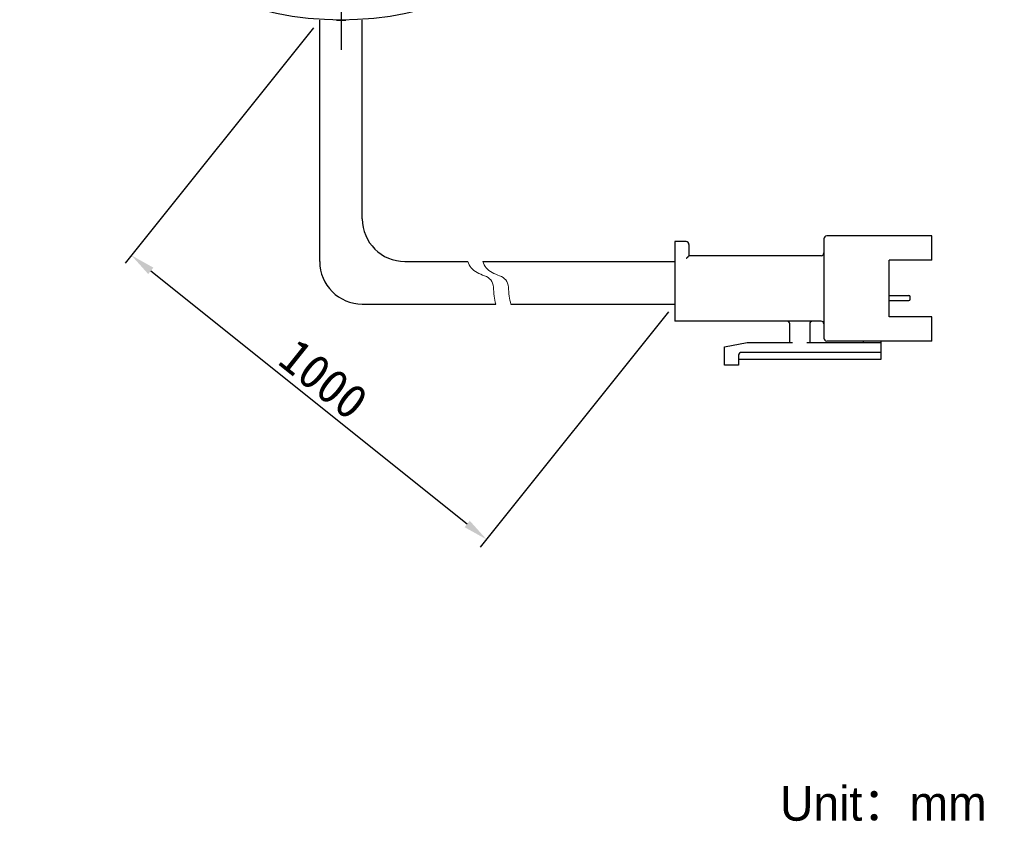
# Model space of a CAD drawing. Header units: millimetres. Extents: x 107 to 209, y 10 to 228.
# Tile 1 of 4: x 110 to 209, y 10 to 91. Entities that reach past the tile are written whole.
import ezdxf

# ---------------------------------------------------------------- set-up
doc = ezdxf.new("R2010")
doc.units = ezdxf.units.MM
doc.header["$LTSCALE"] = 23.1
doc.header["$PDMODE"] = 3
doc.header["$PDSIZE"] = 8
doc.linetypes.add('CENTER', pattern=[0.6, 0.375, -0.075, 0.075, -0.075])
doc.layers.get('0').update_dxf_attribs({"linetype": 'CONTINUOUS'})
doc.layers.get('Defpoints').update_dxf_attribs({"linetype": 'CONTINUOUS', "lineweight": 18})
doc.layers.add('00_COMPONENTS', color=7, linetype='CONTINUOUS')
doc.layers.add('03_ALL_AXES', color=7, linetype='CONTINUOUS')
for name, color, linetype, lineweight in [('标注', 3, 'CONTINUOUS', 25), ('粗实线', 7, 'CONTINUOUS', 30), ('细实线', 7, 'CONTINUOUS', 15)]:
    doc.layers.add(name, color=color, linetype=linetype, lineweight=lineweight)
doc.styles.get("Standard").update_dxf_attribs({"font": 'simfang.ttf'})
doc.dimstyles.new('CST Standard', dxfattribs={"dimtxt": 3.5, "dimasz": 2.5, "dimexe": 1, "dimexo": 1, "dimgap": 0.6, "dimtad": 1, "dimtoh": 1, "dimdsep": 46, "dimtxsty": 'STANDARD', "dimcen": -2.5, "dimdle": 5, "dimadec": 1, "dimazin": 2, "dimtfac": 1, "dimtofl": 0, "dimtmove": 0, "dimatfit": 0, "dimfxl": 1, "dimtolj": 1, "dimarcsym": 0})

# ---------------------------------------------------------------- blocks, each defined once
blk = doc.blocks.new('*D9')
at = {"layer": 'Defpoints', "color": 0}
for p in [(140.268, 90.536), (176.168, 61.817), (157.133, 38.024)]:
    blk.add_point(p, dxfattribs=at)
at = {"layer": '标注', "color": 0, "linetype": 'Continuous', "lineweight": -2, "ltscale": 3}
for p, q in [((139.644, 89.756), (120.609, 65.962)), ((175.543, 61.036), (156.508, 37.243))]:
    blk.add_line(p, q, dxfattribs=at)
at = {"layer": '标注', "color": 9, "linetype": 'Continuous', "lineweight": -2, "ltscale": 3}
blk.add_line((123.186, 65.181), (155.181, 39.585), dxfattribs=at)
at = {"layer": '标注', "color": 9}
for points in [[(123.446, 65.507), (122.926, 64.856), (121.234, 66.743)], [(154.92, 39.26), (155.441, 39.911), (157.133, 38.024)]]:
    blk.add_solid(points, dxfattribs=at)
at = {"layer": '标注', "color": 7, "insert": (140.664, 54.234), "char_height": 3.5, "attachment_point": 5, "rotation": 321.34019}
blk.add_mtext('\\A1;1000{}{{\\H0.7x;}{}}', dxfattribs=at)

msp = doc.modelspace()

# ---------------------------------------------------------------- linework, layer by layer
msp.add_line((141.9537, 90.5364), (142.9098, 90.5364))
at = {"layer": '00_COMPONENTS', "color": 7}
msp.add_circle((142.4318, 123.0364), 32.5, dxfattribs=at)
at = {"layer": '03_ALL_AXES', "color": 1, "linetype": 'CENTER'}
msp.add_line((142.4318, 123.0364), (142.4318, 87.5364), dxfattribs=at)
at = {"layer": '粗实线', "ltscale": 3}
for p, q in [((140.2685, 66.125), (140.2685, 90.5364)), ((144.5764, 70.4329), (144.5764, 90.5364)), ((148.8843, 66.125), (155.2312, 66.125)), ((156.7556, 66.125), (176.1677, 66.125)), ((144.5764, 61.8171), (158.0802, 61.8171)), ((159.6046, 61.8171), (176.1677, 61.8171))]:
    msp.add_line(p, q, dxfattribs=at)
at = {"layer": '粗实线'}
for p, q in [((202.1587, 68.7097), (191.5325, 68.7097)), ((202.1587, 66.2686), (202.1587, 68.7097)), ((176.1677, 68.1353), (176.1677, 60.0939)), ((177.3164, 68.1353), (176.1677, 68.1353)), ((177.6036, 67.8481), (177.6036, 66.6993)), ((191.2453, 68.4225), (191.2453, 58.3707)), ((190.9581, 66.6993), (177.6036, 66.6993)), ((202.1587, 66.2686), (197.8508, 66.2686)), ((197.8508, 60.5247), (197.8508, 66.2686)), ((197.8508, 62.6795), (199.8324, 62.6795)), ((197.8508, 62.176), (199.8324, 62.176)), ((199.976, 62.3196), (199.976, 62.5359)), ((190.9581, 60.0939), (176.1677, 60.0939)), ((187.799, 57.9399), (187.799, 59.8067)), ((189.8094, 59.8067), (189.8094, 57.9399)), ((202.1587, 60.5247), (197.8508, 60.5247)), ((202.1587, 58.0835), (202.1587, 60.5247)), ((181.1935, 57.5092), (183.4911, 57.9399)), ((183.4911, 57.9399), (188.0862, 57.9399)), ((189.5222, 57.9399), (196.9892, 57.9399)), ((202.1587, 58.0835), (191.5325, 58.0835)), ((195.266, 57.9399), (195.266, 58.0835)), ((196.9892, 58.0835), (196.9892, 56.2168)), ((181.1935, 55.6424), (181.1935, 57.5092)), ((196.9892, 56.9348), (182.9167, 56.9348)), ((182.6295, 56.6476), (182.6295, 55.6424)), ((196.9892, 56.2168), (182.6295, 56.2168)), ((182.6295, 55.6424), (181.1935, 55.6424))]:
    msp.add_line(p, q, dxfattribs=at)
at = {"layer": '粗实线', "ltscale": 3}
for centre in [(148.8843, 70.4329), (144.5764, 66.125)]:
    msp.add_arc(centre, 4.3079, 180, 270, dxfattribs=at)
at = {"layer": '粗实线'}
for centre, radius, start, end in [((191.5325, 68.4225), 0.2872, 90, 180), ((177.3164, 67.8481), 0.2872, 0, 90), ((190.9581, 66.9865), 0.2872, 270, 0), ((199.8324, 62.5359), 0.1436, 0, 90), ((199.8324, 62.3196), 0.1436, 270, 0), ((187.5118, 59.8067), 0.2872, 0, 90), ((190.0965, 59.8067), 0.2872, 90, 180), ((190.9581, 59.8067), 0.2872, 0, 90), ((191.5325, 58.3707), 0.2872, 180, 270), ((182.9167, 56.6476), 0.2872, 90, 180)]:
    msp.add_arc(centre, radius, start, end, dxfattribs=at)
msp.add_open_spline([(177.6036, 66.6993), (177.5998, 66.6955), (177.5864, 66.6821), (177.5595, 66.6552), (177.5206, 66.6164), (177.4741, 66.5698), (177.4231, 66.5188), (177.37, 66.4657), (177.3343, 66.43), (177.3164, 66.4121)], degree=3, knots=[0, 0, 0, 0, 132.4449602, 469.2918683, 937.5926335, 1489.9273995, 2093.1928643, 2719.6155765, 3341.6211433, 3341.6211433, 3341.6211433, 3341.6211433], dxfattribs=at)
at = {"layer": '细实线', "ltscale": 3}
for points, knots in [([(155.2312, 66.125), (155.404, 65.6478), (155.9877, 64.8836), (157.9389, 64.4973), (157.7978, 62.9009), (157.9939, 62.075), (158.0802, 61.8171)], [0, 0, 0, 0, 610.8311901, 1204.5829362, 1830.4636867, 2133.9026058, 2133.9026058, 2133.9026058, 2133.9026058]), ([(156.7556, 66.125), (156.9285, 65.6478), (157.5121, 64.8836), (159.4633, 64.4973), (159.3223, 62.9009), (159.5184, 62.075), (159.6046, 61.8171)], [0, 0, 0, 0, 609.2601643, 1201.4848119, 1825.75583, 2128.41432, 2128.41432, 2128.41432, 2128.41432])]:
    msp.add_open_spline(points, degree=3, knots=knots, dxfattribs=at)

# ---------------------------------------------------------------- texts
at = {"insert": (186.8092, 13.0829), "char_height": 3.5, "width": 66.074441, "attachment_point": 1}
msp.add_mtext('{\\fFZLanTingHei-R-GBK|b0|i0|c134|p2;Unit：mm}', dxfattribs=at)

# ---------------------------------------------------------------- dimensions: what is measured, and where the dimension line sits
at = {"layer": '标注', "color": 9, "ltscale": 3}
dim = msp.add_linear_dim(base=(157.1328, 38.0235), p1=(140.2685, 90.5364), p2=(176.1677, 61.8171), angle=321.340192, text='1000{}{{\\H0.7x;}{}}', dimstyle='CST Standard', override={"dimlfac": 2, "dimclrd": 9, "dimclrt": 7}, dxfattribs=at)
dim.commit()
dim.dimension.update_dxf_attribs({"geometry": '*D9', "text_midpoint": (140.6638, 54.2339)})

doc.saveas('drawing.dxf')
